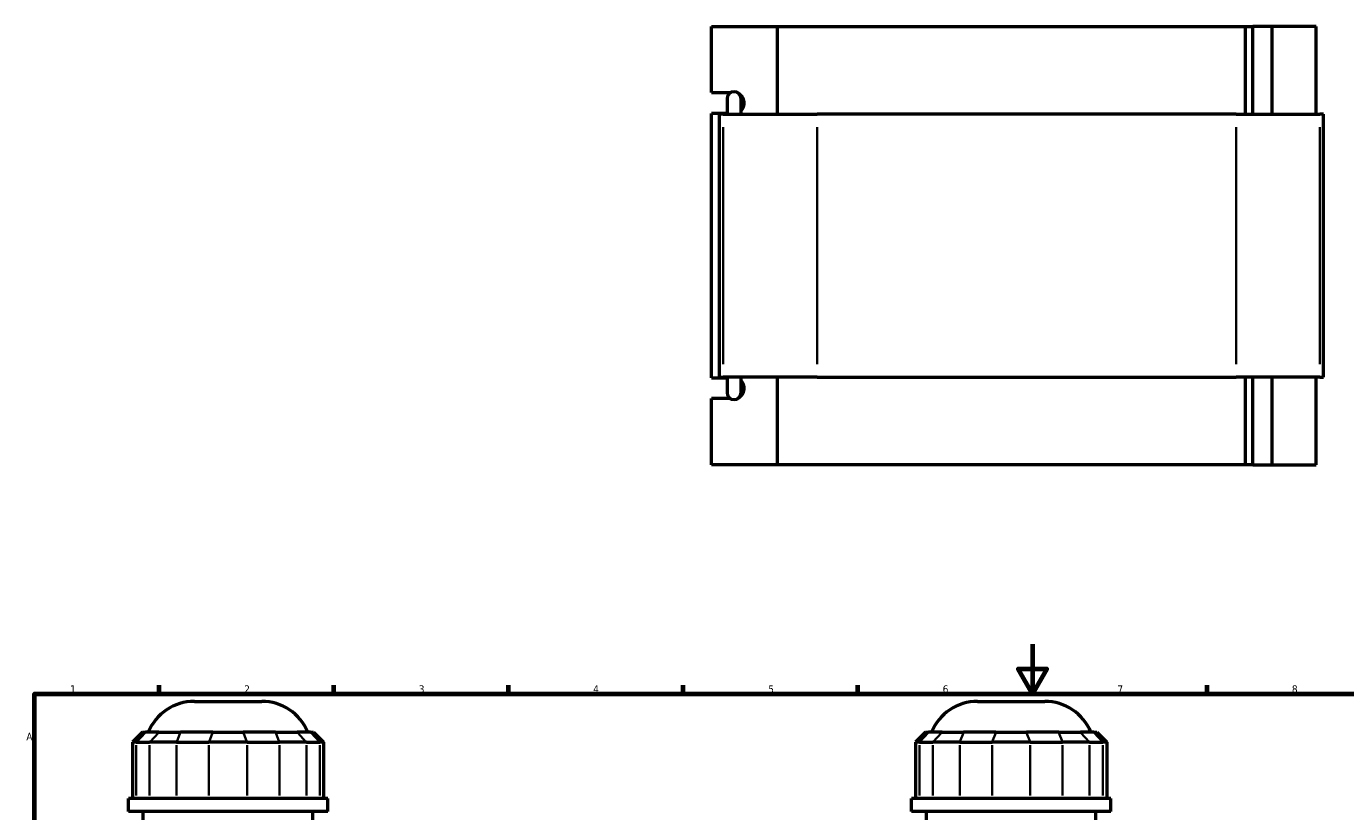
# Model space of a CAD drawing. Header units: millimetres. Extents: x 0 to 898, y -425 to 1012.
# Tile 5 of 6: x 17 to 546, y 527 to 842. Entities that reach past the tile are written whole.
import ezdxf

# ---------------------------------------------------------------- set-up
doc = ezdxf.new("R2010")
doc.units = ezdxf.units.MM
for name, color, linetype, lineweight in [('Border (ANSI)', 7, 'Continuous', 70), ('Visible (ANSI)', 7, 'Continuous', 50), ('Visible Narrow (ANSI)', 7, 'Continuous', 35)]:
    doc.layers.add(name, color=color, linetype=linetype, lineweight=lineweight)
doc.styles.add('Note Text (ANSI)', font='tahoma.ttf')

# ---------------------------------------------------------------- blocks, each defined once
blk = doc.blocks.new('Borders Default Border')
at = {"layer": 'Border (ANSI)'}
for p, q in [((70.08, 574), (70.08, 577.45)), ((140.17, 574), (140.17, 577.45)), ((210.25, 574), (210.25, 577.45)), ((280.33, 574), (280.33, 577.45)), ((350.42, 574), (350.42, 577.45)), ((490.58, 574), (490.58, 577.45))]:
    blk.add_line(p, q, dxfattribs=at)
at = {"layer": 'Border (ANSI)', "flags": 128}
for points in [[(420.5, 594), (420.5, 574), (414.73, 584), (426.27, 584), (420.5, 574)], [(20, 20), (20, 574), (821, 574), (821, 20), (20, 20)]]:
    blk.add_lwpolyline(points, dxfattribs=at)
at = {"layer": 'Border (ANSI)', "color": 230, "true_color": 0xff0080, "char_height": 3.05, "attachment_point": 7, "style": 'Note Text (ANSI)'}
for s, insert in [('1', (34.35, 574.4)), ('2', (104.2, 574.4)), ('3', (174.26, 574.34)), ('4', (244.23, 574.4)), ('5', (314.48, 574.34)), ('6', (384.49, 574.34)), ('7', (454.6, 574.4)), ('8', (524.63, 574.33)), ('A', (16.78, 555.35))]:
    blk.add_mtext(s, dxfattribs=dict(at, insert=insert))

msp = doc.modelspace()

# ---------------------------------------------------------------- linework, layer by layer
at = {"layer": 'Visible (ANSI)'}
for p, q in [((291.7, 815.286), (291.7, 841.886)), ((291.7, 841.886), (318.012, 841.886)), ((318.012, 841.886), (318.012, 806.686)), ((318.012, 841.886), (505.95, 841.886)), ((505.95, 841.886), (508.986, 841.886)), ((505.95, 806.686), (505.95, 841.886)), ((516.67, 841.886), (508.986, 841.886)), ((508.986, 806.686), (508.986, 841.886)), ((534.362, 841.886), (516.67, 841.886)), ((516.67, 806.686), (516.67, 841.886)), ((534.362, 806.686), (534.362, 841.886)), ((291.7, 815.286), (299.388, 815.286)), ((299.12, 815.114), (299.12, 815.286)), ((297.961, 812.846), (297.961, 806.686)), ((303.561, 806.686), (303.561, 812.846)), ((297.961, 806.886), (291.7, 806.886)), ((291.7, 700.886), (291.7, 806.886)), ((296.375, 806.686), (294.961, 806.686)), ((294.961, 701.086), (294.961, 806.686)), ((296.375, 806.686), (334.082, 806.686)), ((502.239, 806.686), (334.082, 806.686)), ((502.239, 806.686), (535.897, 806.686)), ((537.362, 806.686), (535.897, 806.686)), ((537.362, 701.086), (537.362, 806.686)), ((291.7, 700.886), (297.961, 700.886)), ((294.961, 701.086), (296.375, 701.086)), ((334.082, 701.086), (296.375, 701.086)), ((297.961, 701.086), (297.961, 694.926)), ((303.561, 694.926), (303.561, 701.086)), ((318.012, 701.086), (318.012, 665.886)), ((334.082, 701.086), (502.239, 701.086)), ((535.897, 701.086), (502.239, 701.086)), ((505.95, 665.886), (505.95, 701.086)), ((508.986, 665.886), (508.986, 701.086)), ((516.67, 665.886), (516.67, 701.086)), ((534.362, 665.886), (534.362, 701.086)), ((535.897, 701.086), (537.362, 701.086)), ((299.388, 692.486), (291.7, 692.486)), ((291.7, 665.886), (291.7, 692.486)), ((299.12, 692.486), (299.12, 692.657)), ((318.012, 665.886), (291.7, 665.886)), ((505.95, 665.886), (318.012, 665.886)), ((508.986, 665.886), (505.95, 665.886)), ((508.986, 665.886), (516.67, 665.886)), ((516.67, 665.886), (534.362, 665.886)), ((84.211, 571.007), (111.22, 571.007)), ((398.476, 571.007), (425.485, 571.007)), ((63.363, 558.617), (59.363, 554.617)), ((63.363, 558.617), (64.581, 558.617)), ((69.956, 558.617), (64.581, 558.617)), ((69.956, 558.617), (78.615, 558.617)), ((91.592, 558.617), (78.615, 558.617)), ((91.592, 558.617), (103.838, 558.617)), ((116.815, 558.617), (103.838, 558.617)), ((116.815, 558.617), (125.474, 558.617)), ((130.85, 558.617), (125.474, 558.617)), ((130.85, 558.617), (132.067, 558.617)), ((132.067, 558.617), (136.067, 554.617)), ((377.629, 558.617), (373.629, 554.617)), ((377.629, 558.617), (378.847, 558.617)), ((384.222, 558.617), (378.847, 558.617)), ((384.222, 558.617), (392.881, 558.617)), ((405.858, 558.617), (392.881, 558.617)), ((405.858, 558.617), (418.104, 558.617)), ((431.081, 558.617), (418.104, 558.617)), ((431.081, 558.617), (439.74, 558.617)), ((445.115, 558.617), (439.74, 558.617)), ((445.115, 558.617), (446.333, 558.617)), ((446.333, 558.617), (450.333, 554.617)), ((60.886, 554.617), (59.363, 554.617)), ((59.363, 554.617), (59.363, 532.067)), ((60.886, 554.617), (66.261, 554.617)), ((77.085, 554.617), (66.261, 554.617)), ((77.085, 554.617), (90.062, 554.617)), ((105.369, 554.617), (90.062, 554.617)), ((105.369, 554.617), (118.346, 554.617)), ((129.17, 554.617), (118.346, 554.617)), ((129.17, 554.617), (134.545, 554.617)), ((136.067, 554.617), (134.545, 554.617)), ((136.067, 554.617), (136.067, 532.067)), ((375.151, 554.617), (373.629, 554.617)), ((373.629, 554.617), (373.629, 532.067)), ((375.151, 554.617), (380.526, 554.617)), ((391.35, 554.617), (380.526, 554.617)), ((391.35, 554.617), (404.327, 554.617)), ((419.634, 554.617), (404.327, 554.617)), ((419.634, 554.617), (432.611, 554.617)), ((443.435, 554.617), (432.611, 554.617)), ((443.435, 554.617), (448.811, 554.617)), ((450.333, 554.617), (448.811, 554.617)), ((450.333, 554.617), (450.333, 532.067)), ((137.715, 532.067), (57.715, 532.067)), ((57.715, 526.757), (57.715, 532.067)), ((137.715, 526.757), (137.715, 532.067)), ((451.981, 532.067), (371.981, 532.067)), ((371.981, 526.757), (371.981, 532.067)), ((451.981, 526.757), (451.981, 532.067)), ((137.715, 526.757), (57.715, 526.757)), ((63.715, 429.107), (63.715, 526.757)), ((131.715, 429.107), (131.715, 526.757)), ((451.981, 526.757), (371.981, 526.757)), ((377.981, 429.107), (377.981, 526.757)), ((445.981, 483.007), (445.981, 526.757))]:
    msp.add_line(p, q, dxfattribs=at)
for centre, radius, start, end in [((300.761, 812.846), 2.8, 0, 180), ((300.761, 694.926), 2.8, 180, 0), ((84.211, 551.007), 20, 90, 157.63534), ((111.22, 551.007), 20, 22.36466, 90), ((398.476, 551.007), 20, 90, 157.63534), ((425.485, 551.007), 20, 22.36466, 90)]:
    msp.add_arc(centre, radius, start, end, dxfattribs=at)
for centre, start_param, end_param in [((300.909, 811.086), 0.7368949, 2.6463911), ((300.909, 696.686), 0.4952016, 2.4046977)]:
    msp.add_ellipse(centre, major_axis=(0, -4.2), ratio=0.9396926, start_param=start_param, end_param=end_param, dxfattribs=at)
at = {"layer": 'Visible Narrow (ANSI)'}
for p, q in [((296.375, 706.366), (296.375, 801.406)), ((334.082, 706.366), (334.082, 801.406)), ((502.239, 706.366), (502.239, 801.406)), ((535.897, 706.366), (535.897, 801.406)), ((64.396, 558.417), (61.07, 554.817)), ((69.772, 558.417), (66.446, 554.817)), ((78.539, 558.417), (77.161, 554.817)), ((91.516, 558.417), (90.138, 554.817)), ((103.915, 558.417), (105.292, 554.817)), ((116.892, 558.417), (118.269, 554.817)), ((125.659, 558.417), (128.985, 554.817)), ((131.034, 558.417), (134.36, 554.817)), ((378.662, 558.417), (375.336, 554.817)), ((384.037, 558.417), (380.711, 554.817)), ((392.804, 558.417), (391.427, 554.817)), ((405.781, 558.417), (404.404, 554.817)), ((418.18, 558.417), (419.558, 554.817)), ((431.157, 558.417), (432.535, 554.817)), ((439.925, 558.417), (443.251, 554.817)), ((445.3, 558.417), (448.626, 554.817)), ((60.886, 533.195), (60.886, 553.49)), ((66.261, 553.49), (66.261, 533.195)), ((77.085, 533.195), (77.085, 553.49)), ((90.062, 553.49), (90.062, 533.195)), ((105.369, 533.195), (105.369, 553.49)), ((118.346, 553.49), (118.346, 533.195)), ((129.17, 533.195), (129.17, 553.49)), ((134.545, 553.49), (134.545, 533.195)), ((375.151, 533.195), (375.151, 553.49)), ((380.526, 553.49), (380.526, 533.195)), ((391.35, 533.195), (391.35, 553.49)), ((404.327, 553.49), (404.327, 533.195)), ((419.634, 533.195), (419.634, 553.49)), ((432.611, 553.49), (432.611, 533.195)), ((443.435, 533.195), (443.435, 553.49)), ((448.811, 553.49), (448.811, 533.195))]:
    msp.add_line(p, q, dxfattribs=at)

# ---------------------------------------------------------------- block references
msp.add_blockref('Borders Default Border', (0, 0))

doc.saveas('drawing.dxf')
